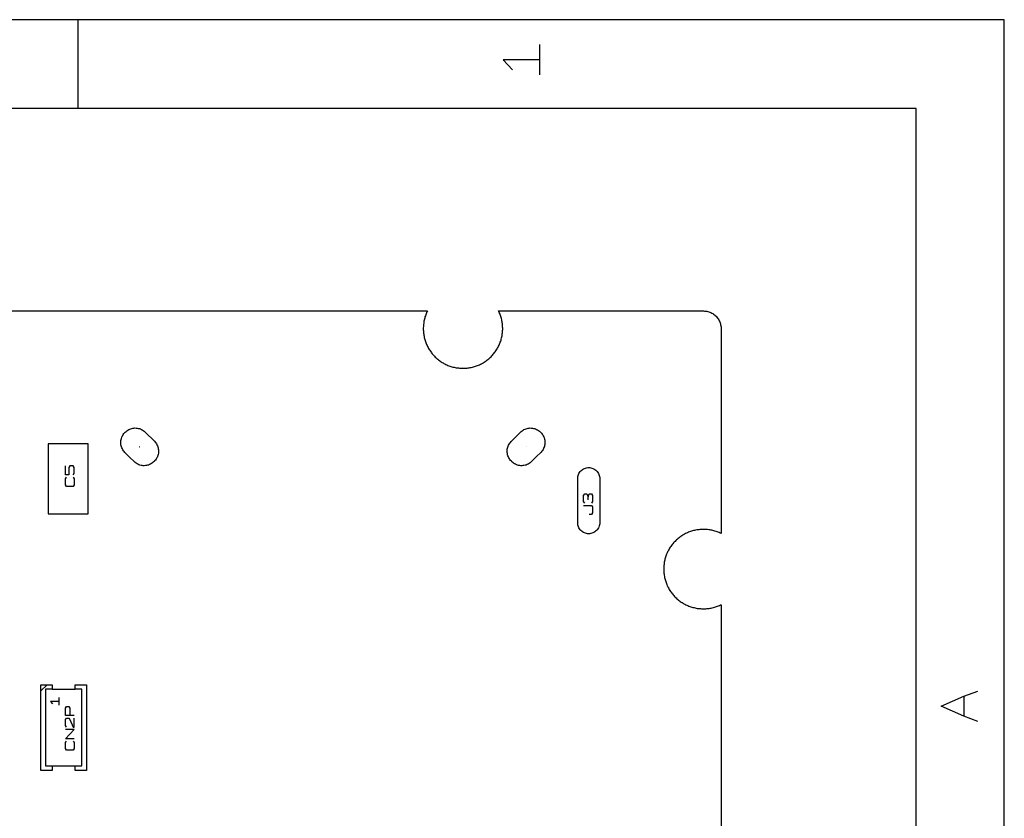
# Model space of a CAD drawing. Extents: x -93 to 502, y -337 to 504.
# Tile 15 of 15: x 185 to 501, y 248 to 504. Entities that reach past the tile are written whole.
import ezdxf

# ---------------------------------------------------------------- set-up
doc = ezdxf.new("R2010")
doc.units = 0
doc.layers.add('1', color=1, linetype='CONTINUOUS')

msp = doc.modelspace()

# ---------------------------------------------------------------- linework, layer by layer
at = {"layer": '1'}
for p, q in [((501.08, 503.6), (-93.1, 503.6)), ((204, 503.6), (204, 475.32)), ((501.08, -336.68), (501.08, 503.6)), ((352.18, 485.9), (352.18, 495.6)), ((352.18, 490.75), (340.38, 490.75)), ((340.38, 490.75), (343.33, 487.5)), ((472.78, 475.12), (-64.8, 475.12)), ((472.78, 88.85), (472.78, 475.12)), ((94.15, 410.25), (316.08, 410.25)), ((315.13, 407.62), (315.05, 407.3)), ((315.2, 407.97), (315.13, 407.62)), ((315.3, 408.3), (315.2, 407.97)), ((315.43, 408.62), (315.3, 408.3)), ((315.53, 408.95), (315.43, 408.62)), ((315.65, 409.27), (315.53, 408.95)), ((315.8, 409.6), (315.65, 409.27)), ((315.93, 409.92), (315.8, 409.6)), ((316.08, 410.25), (315.93, 409.92)), ((338.98, 410.05), (338.9, 410.25)), ((338.9, 410.25), (404.58, 410.25)), ((339.13, 409.75), (338.98, 410.05)), ((339.25, 409.42), (339.13, 409.75)), ((339.4, 409.1), (339.25, 409.42)), ((339.5, 408.77), (339.4, 409.1)), ((339.63, 408.45), (339.5, 408.77)), ((339.73, 408.1), (339.63, 408.45)), ((339.8, 407.77), (339.73, 408.1)), ((339.9, 407.42), (339.8, 407.77)), ((339.98, 407.1), (339.9, 407.42)), ((404.58, 410.25), (404.93, 410.22)), ((404.93, 410.22), (405.28, 410.2)), ((405.28, 410.2), (405.63, 410.15)), ((405.63, 410.15), (405.98, 410.07)), ((405.98, 410.07), (406.3, 409.97)), ((406.3, 409.97), (406.63, 409.85)), ((406.63, 409.85), (406.95, 409.72)), ((406.95, 409.72), (407.25, 409.57)), ((407.25, 409.57), (407.58, 409.4)), ((407.58, 409.4), (407.85, 409.2)), ((407.85, 409.2), (408.13, 409)), ((408.13, 409), (408.4, 408.75)), ((408.4, 408.75), (408.65, 408.52)), ((408.65, 408.52), (408.88, 408.25)), ((408.88, 408.25), (409.1, 407.97)), ((409.1, 407.97), (409.3, 407.7)), ((409.3, 407.7), (409.48, 407.4)), ((409.48, 407.4), (409.65, 407.1)), ((314.78, 405.22), (314.75, 404.87)), ((314.75, 404.87), (314.75, 404.52)), ((314.75, 404.52), (314.75, 404.17)), ((314.75, 404.17), (314.78, 403.82)), ((314.8, 405.57), (314.78, 405.22)), ((314.83, 405.92), (314.8, 405.57)), ((314.88, 406.27), (314.83, 405.92)), ((314.93, 406.6), (314.88, 406.27)), ((314.98, 406.95), (314.93, 406.6)), ((315.05, 407.3), (314.98, 406.95)), ((340.03, 406.75), (339.98, 407.1)), ((340.08, 406.4), (340.03, 406.75)), ((340.13, 406.07), (340.08, 406.4)), ((340.18, 405.72), (340.13, 406.07)), ((340.2, 405.37), (340.18, 405.72)), ((340.2, 405.02), (340.2, 405.37)), ((340.23, 404.67), (340.2, 405.02)), ((340.2, 403.97), (340.23, 404.32)), ((340.23, 404.32), (340.23, 404.67)), ((409.65, 407.1), (409.8, 406.77)), ((409.8, 406.77), (409.93, 406.45)), ((409.93, 406.45), (410.03, 406.12)), ((410.03, 406.12), (410.1, 405.77)), ((410.1, 405.77), (410.18, 405.45)), ((410.18, 405.45), (410.23, 405.1)), ((410.23, 405.1), (410.25, 404.75)), ((410.25, 404.75), (410.25, 404.57)), ((410.25, 404.57), (410.25, 338.9)), ((314.78, 403.82), (314.8, 403.47)), ((314.8, 403.47), (314.83, 403.15)), ((314.83, 403.15), (314.88, 402.8)), ((314.88, 402.8), (314.93, 402.45)), ((314.93, 402.45), (315, 402.1)), ((315, 402.1), (315.08, 401.77)), ((315.08, 401.77), (315.15, 401.42)), ((315.15, 401.42), (315.25, 401.1)), ((315.25, 401.1), (315.35, 400.75)), ((339.68, 400.9), (339.78, 401.22)), ((339.78, 401.22), (339.85, 401.57)), ((339.85, 401.57), (339.93, 401.9)), ((339.93, 401.9), (340, 402.25)), ((340, 402.25), (340.05, 402.6)), ((340.05, 402.6), (340.1, 402.95)), ((340.1, 402.95), (340.15, 403.27)), ((340.15, 403.27), (340.18, 403.62)), ((340.18, 403.62), (340.2, 403.97)), ((315.35, 400.75), (315.45, 400.42)), ((315.45, 400.42), (315.58, 400.1)), ((315.58, 400.1), (315.7, 399.77)), ((315.7, 399.77), (315.83, 399.45)), ((315.83, 399.45), (315.98, 399.15)), ((315.98, 399.15), (316.13, 398.82)), ((316.13, 398.82), (316.3, 398.52)), ((316.3, 398.52), (316.45, 398.22)), ((316.45, 398.22), (316.65, 397.92)), ((316.65, 397.92), (316.83, 397.62)), ((338.23, 397.75), (338.4, 398.05)), ((338.4, 398.05), (338.58, 398.35)), ((338.58, 398.35), (338.75, 398.65)), ((338.75, 398.65), (338.9, 398.95)), ((338.9, 398.95), (339.05, 399.27)), ((339.05, 399.27), (339.2, 399.6)), ((339.2, 399.6), (339.33, 399.92)), ((339.33, 399.92), (339.45, 400.25)), ((339.45, 400.25), (339.58, 400.57)), ((339.58, 400.57), (339.68, 400.9)), ((316.83, 397.62), (317.03, 397.32)), ((317.03, 397.32), (317.23, 397.05)), ((317.23, 397.05), (317.43, 396.77)), ((317.43, 396.77), (317.65, 396.5)), ((317.65, 396.5), (317.88, 396.22)), ((317.88, 396.22), (318.1, 395.97)), ((318.1, 395.97), (318.35, 395.72)), ((318.35, 395.72), (318.6, 395.47)), ((318.6, 395.47), (318.85, 395.22)), ((318.85, 395.22), (319.1, 395)), ((319.1, 395), (319.38, 394.77)), ((319.38, 394.77), (319.65, 394.55)), ((335.45, 394.65), (335.73, 394.87)), ((335.73, 394.87), (335.98, 395.1)), ((335.98, 395.1), (336.23, 395.32)), ((336.23, 395.32), (336.48, 395.57)), ((336.48, 395.57), (336.73, 395.82)), ((336.73, 395.82), (336.98, 396.07)), ((336.98, 396.07), (337.2, 396.35)), ((337.2, 396.35), (337.43, 396.62)), ((337.43, 396.62), (337.63, 396.9)), ((337.63, 396.9), (337.83, 397.17)), ((337.83, 397.17), (338.03, 397.45)), ((338.03, 397.45), (338.23, 397.75)), ((319.65, 394.55), (319.93, 394.35)), ((319.93, 394.35), (320.2, 394.15)), ((320.2, 394.15), (320.48, 393.95)), ((320.48, 393.95), (320.78, 393.75)), ((320.78, 393.75), (321.08, 393.57)), ((321.08, 393.57), (321.38, 393.4)), ((321.38, 393.4), (321.7, 393.25)), ((321.7, 393.25), (322, 393.1)), ((322, 393.1), (322.33, 392.95)), ((322.33, 392.95), (322.63, 392.8)), ((322.63, 392.8), (322.95, 392.67)), ((322.95, 392.67), (323.3, 392.55)), ((323.3, 392.55), (323.63, 392.45)), ((323.63, 392.45), (323.95, 392.35)), ((323.95, 392.35), (324.28, 392.25)), ((324.28, 392.25), (324.63, 392.17)), ((324.63, 392.17), (324.98, 392.1)), ((324.98, 392.1), (325.3, 392.05)), ((325.3, 392.05), (325.65, 391.97)), ((325.65, 391.97), (326, 391.95)), ((326, 391.95), (326.35, 391.9)), ((326.35, 391.9), (326.7, 391.87)), ((326.7, 391.87), (327.05, 391.85)), ((327.05, 391.85), (327.38, 391.85)), ((327.38, 391.85), (327.73, 391.85)), ((327.73, 391.85), (328.08, 391.87)), ((328.08, 391.87), (328.43, 391.87)), ((328.43, 391.87), (328.78, 391.92)), ((328.78, 391.92), (329.13, 391.95)), ((329.13, 391.95), (329.48, 392)), ((329.48, 392), (329.8, 392.07)), ((329.8, 392.07), (330.15, 392.12)), ((330.15, 392.12), (330.5, 392.2)), ((330.5, 392.2), (330.83, 392.3)), ((330.83, 392.3), (331.15, 392.4)), ((331.15, 392.4), (331.5, 392.5)), ((331.5, 392.5), (331.83, 392.62)), ((331.83, 392.62), (332.15, 392.72)), ((332.15, 392.72), (332.48, 392.87)), ((332.48, 392.87), (332.8, 393)), ((332.8, 393), (333.1, 393.15)), ((333.1, 393.15), (333.43, 393.32)), ((333.43, 393.32), (333.73, 393.47)), ((333.73, 393.47), (334.03, 393.65)), ((334.03, 393.65), (334.33, 393.85)), ((334.33, 393.85), (334.6, 394.02)), ((334.6, 394.02), (334.9, 394.22)), ((334.9, 394.22), (335.18, 394.42)), ((335.18, 394.42), (335.45, 394.65)), ((221.28, 372.58), (221.63, 372.65)), ((221.63, 372.65), (221.98, 372.7)), ((221.98, 372.7), (222.3, 372.73)), ((222.3, 372.73), (222.65, 372.7)), ((222.65, 372.7), (223, 372.68)), ((223, 372.68), (223.35, 372.6)), ((223.35, 372.6), (223.7, 372.53)), ((348.03, 372.58), (348.38, 372.65)), ((348.38, 372.65), (348.73, 372.7)), ((348.73, 372.7), (349.05, 372.73)), ((349.05, 372.73), (349.4, 372.7)), ((349.4, 372.7), (349.75, 372.68)), ((349.75, 372.68), (350.1, 372.6)), ((350.1, 372.6), (350.45, 372.53)), ((217.95, 369.4), (218.05, 369.73)), ((218.05, 369.73), (218.2, 370.05)), ((218.2, 370.05), (218.35, 370.35)), ((218.35, 370.35), (218.55, 370.65)), ((218.55, 370.65), (218.75, 370.93)), ((218.75, 370.93), (218.98, 371.2)), ((218.98, 371.2), (219.08, 371.28)), ((219.08, 371.28), (219.18, 371.4)), ((219.18, 371.4), (219.43, 371.63)), ((219.43, 371.63), (219.7, 371.85)), ((219.7, 371.85), (220, 372.05)), ((220, 372.05), (220.3, 372.2)), ((220.3, 372.2), (220.63, 372.35)), ((220.63, 372.35), (220.95, 372.48)), ((220.95, 372.48), (221.28, 372.58)), ((223.7, 372.53), (224.03, 372.4)), ((224.03, 372.4), (224.35, 372.28)), ((224.35, 372.28), (224.65, 372.1)), ((224.65, 372.1), (224.95, 371.93)), ((224.95, 371.93), (225.23, 371.73)), ((225.23, 371.73), (225.48, 371.48)), ((225.48, 371.48), (225.58, 371.4)), ((225.58, 371.4), (228.53, 368.45)), ((343, 368.45), (345.93, 371.4)), ((345.93, 371.4), (346.18, 371.63)), ((346.18, 371.63), (346.45, 371.85)), ((346.45, 371.85), (346.75, 372.05)), ((346.75, 372.05), (347.05, 372.2)), ((347.05, 372.2), (347.38, 372.35)), ((347.38, 372.35), (347.7, 372.48)), ((347.7, 372.48), (348.03, 372.58)), ((350.45, 372.53), (350.78, 372.4)), ((350.78, 372.4), (351.1, 372.28)), ((351.1, 372.28), (351.4, 372.1)), ((351.4, 372.1), (351.7, 371.93)), ((351.7, 371.93), (351.98, 371.73)), ((351.98, 371.73), (352.23, 371.48)), ((352.23, 371.48), (352.33, 371.4)), ((352.33, 371.4), (352.43, 371.28)), ((352.43, 371.28), (352.68, 371.03)), ((352.68, 371.03), (352.9, 370.75)), ((352.9, 370.75), (353.08, 370.48)), ((353.08, 370.48), (353.25, 370.18)), ((353.25, 370.18), (353.4, 369.85)), ((353.4, 369.85), (353.53, 369.53)), ((353.53, 369.53), (353.63, 369.18)), ((207.25, 367.65), (194.5, 367.65)), ((194.5, 367.65), (194.5, 345.18)), ((207.25, 345.18), (207.25, 367.65)), ((217.75, 368.38), (217.8, 368.73)), ((217.75, 368.02), (217.75, 368.38)), ((217.78, 367.67), (217.75, 368.02)), ((217.8, 367.32), (217.78, 367.67)), ((217.8, 368.73), (217.85, 369.05)), ((217.88, 366.97), (217.8, 367.32)), ((217.85, 369.05), (217.95, 369.4)), ((217.98, 366.65), (217.88, 366.97)), ((218.1, 366.32), (217.98, 366.65)), ((218.25, 366), (218.1, 366.32)), ((223.8, 366.67), (223.78, 366.67)), ((223.78, 366.67), (223.78, 366.65)), ((223.78, 366.65), (223.8, 366.65)), ((223.8, 366.65), (223.8, 366.67)), ((228.53, 368.45), (228.75, 368.2)), ((228.75, 368.2), (228.98, 367.93)), ((228.98, 367.93), (229.18, 367.65)), ((229.18, 367.65), (229.33, 367.33)), ((229.33, 367.33), (229.48, 367.03)), ((229.48, 367.03), (229.6, 366.7)), ((229.6, 366.7), (229.7, 366.35)), ((229.7, 366.35), (229.78, 366.02)), ((341.78, 366.23), (341.85, 366.58)), ((341.85, 366.58), (341.98, 366.9)), ((341.98, 366.9), (342.13, 367.23)), ((342.13, 367.23), (342.28, 367.53)), ((342.28, 367.53), (342.48, 367.83)), ((342.48, 367.83), (342.68, 368.1)), ((342.68, 368.1), (342.9, 368.35)), ((342.9, 368.35), (343, 368.45)), ((347.73, 366.67), (347.7, 366.67)), ((347.7, 366.67), (347.7, 366.65)), ((347.7, 366.65), (347.73, 366.65)), ((347.73, 366.65), (347.73, 366.67)), ((353.45, 366.45), (353.33, 366.12)), ((353.58, 366.78), (353.45, 366.45)), ((353.65, 367.13), (353.58, 366.78)), ((353.63, 369.18), (353.7, 368.85)), ((353.73, 367.45), (353.65, 367.13)), ((353.7, 368.85), (353.75, 368.5)), ((353.75, 367.8), (353.73, 367.45)), ((353.75, 368.5), (353.75, 368.15)), ((353.75, 368.15), (353.75, 367.8)), ((218.43, 365.7), (218.25, 366)), ((218.63, 365.42), (218.43, 365.7)), ((218.83, 365.15), (218.63, 365.42)), ((219.08, 364.87), (218.83, 365.15)), ((220.68, 363.27), (219.08, 364.87)), ((222, 361.95), (220.68, 363.27)), ((229.4, 363.3), (229.23, 363)), ((229.53, 363.62), (229.4, 363.3)), ((229.65, 363.95), (229.53, 363.62)), ((229.73, 364.27), (229.65, 363.95)), ((229.8, 364.62), (229.73, 364.27)), ((229.78, 366.02), (229.83, 365.67)), ((229.83, 364.97), (229.8, 364.62)), ((229.83, 365.67), (229.85, 365.32)), ((229.85, 365.32), (229.83, 364.97)), ((341.68, 365.55), (341.7, 365.88)), ((341.68, 365.2), (341.68, 365.55)), ((341.68, 364.85), (341.68, 365.2)), ((341.73, 364.5), (341.68, 364.85)), ((341.7, 365.88), (341.78, 366.23)), ((341.8, 364.15), (341.73, 364.5)), ((341.9, 363.83), (341.8, 364.15)), ((342.03, 363.5), (341.9, 363.83)), ((342.18, 363.17), (342.03, 363.5)), ((342.35, 362.88), (342.18, 363.17)), ((351.1, 363.55), (349.5, 361.95)), ((352.43, 364.88), (351.1, 363.55)), ((352.53, 364.98), (352.43, 364.88)), ((352.75, 365.25), (352.53, 364.98)), ((352.98, 365.53), (352.75, 365.25)), ((353.15, 365.83), (352.98, 365.53)), ((353.33, 366.12), (353.15, 365.83)), ((200, 357.65), (200, 360.58)), ((201.4, 360.58), (201.05, 360.08)), ((201.05, 360.08), (201.05, 357.65)), ((202.48, 360.58), (201.4, 360.58)), ((202.83, 360.08), (202.48, 360.58)), ((202.83, 358.15), (202.83, 360.08)), ((222.1, 361.85), (222, 361.95)), ((222.38, 361.62), (222.1, 361.85)), ((222.65, 361.42), (222.38, 361.62)), ((222.95, 361.22), (222.65, 361.42)), ((223.25, 361.07), (222.95, 361.22)), ((223.58, 360.92), (223.25, 361.07)), ((223.9, 360.82), (223.58, 360.92)), ((224.23, 360.72), (223.9, 360.82)), ((224.58, 360.67), (224.23, 360.72)), ((224.93, 360.62), (224.58, 360.67)), ((225.28, 360.62), (224.93, 360.62)), ((225.63, 360.65), (225.28, 360.62)), ((225.98, 360.7), (225.63, 360.65)), ((226.3, 360.75), (225.98, 360.7)), ((226.65, 360.85), (226.3, 360.75)), ((226.98, 360.97), (226.65, 360.85)), ((227.28, 361.12), (226.98, 360.97)), ((227.6, 361.3), (227.28, 361.12)), ((227.88, 361.5), (227.6, 361.3)), ((228.15, 361.72), (227.88, 361.5)), ((228.4, 361.95), (228.15, 361.72)), ((228.53, 362.05), (228.4, 361.95)), ((228.6, 362.15), (228.53, 362.05)), ((228.83, 362.42), (228.6, 362.15)), ((229.05, 362.7), (228.83, 362.42)), ((229.23, 363), (229.05, 362.7)), ((342.55, 362.58), (342.35, 362.88)), ((342.75, 362.3), (342.55, 362.58)), ((343, 362.05), (342.75, 362.3)), ((343.1, 361.95), (343, 362.05)), ((343.2, 361.85), (343.1, 361.95)), ((343.45, 361.62), (343.2, 361.85)), ((343.73, 361.42), (343.45, 361.62)), ((344.03, 361.22), (343.73, 361.42)), ((344.35, 361.07), (344.03, 361.22)), ((344.65, 360.92), (344.35, 361.07)), ((345, 360.82), (344.65, 360.92)), ((345.33, 360.72), (345, 360.82)), ((345.68, 360.67), (345.33, 360.72)), ((346.03, 360.62), (345.68, 360.67)), ((346.38, 360.62), (346.03, 360.62)), ((346.73, 360.65), (346.38, 360.62)), ((347.05, 360.7), (346.73, 360.65)), ((347.4, 360.75), (347.05, 360.7)), ((347.73, 360.85), (347.4, 360.75)), ((348.08, 360.97), (347.73, 360.85)), ((348.38, 361.12), (348.08, 360.97)), ((348.68, 361.3), (348.38, 361.12)), ((348.98, 361.5), (348.68, 361.3)), ((349.25, 361.72), (348.98, 361.5)), ((349.5, 361.95), (349.25, 361.72)), ((367.13, 359.95), (367.48, 360)), ((367.48, 360), (367.8, 360.02)), ((367.8, 360.02), (368.15, 360)), ((368.15, 360), (368.5, 359.95)), ((201.05, 357.65), (200, 357.65)), ((200, 356.4), (200.35, 356.9)), ((202.48, 357.65), (202.83, 358.15)), ((202.48, 356.9), (202.83, 356.4)), ((364.28, 356.82), (364.33, 357.17)), ((364.28, 356.47), (364.28, 356.82)), ((364.33, 357.17), (364.43, 357.52)), ((364.43, 357.52), (364.53, 357.85)), ((364.53, 357.85), (364.68, 358.15)), ((364.68, 358.15), (364.88, 358.45)), ((364.88, 358.45), (365.08, 358.75)), ((365.08, 358.75), (365.3, 359)), ((365.3, 359), (365.58, 359.22)), ((365.58, 359.22), (365.85, 359.42)), ((365.85, 359.42), (366.15, 359.62)), ((366.15, 359.62), (366.48, 359.75)), ((366.48, 359.75), (366.8, 359.88)), ((366.8, 359.88), (367.13, 359.95)), ((368.5, 359.95), (368.83, 359.88)), ((368.83, 359.88), (369.15, 359.75)), ((369.15, 359.75), (369.48, 359.6)), ((369.48, 359.6), (369.78, 359.43)), ((369.78, 359.43), (370.05, 359.2)), ((370.05, 359.2), (370.3, 358.98)), ((370.3, 358.98), (370.55, 358.73)), ((370.55, 358.73), (370.75, 358.43)), ((370.75, 358.43), (370.93, 358.13)), ((370.93, 358.13), (371.08, 357.83)), ((371.08, 357.83), (371.2, 357.5)), ((371.2, 357.5), (371.28, 357.15)), ((371.28, 357.15), (371.33, 356.8)), ((200, 354.48), (200, 356.4)), ((200.35, 353.98), (200, 354.48)), ((202.48, 353.98), (200.35, 353.98)), ((202.83, 354.48), (202.48, 353.98)), ((202.83, 356.4), (202.83, 354.48)), ((364.28, 342.35), (364.28, 356.47)), ((371.33, 356.8), (371.35, 356.48)), ((371.35, 356.48), (371.35, 349.12)), ((366.18, 351.1), (366.53, 351.57)), ((366.18, 349.15), (366.18, 351.1)), ((366.53, 351.57), (367.23, 351.57)), ((367.23, 351.57), (367.6, 350.62)), ((367.6, 350.62), (367.95, 351.57)), ((367.6, 349.65), (367.6, 350.62)), ((367.95, 351.57), (368.65, 351.57)), ((368.65, 351.57), (369, 351.1)), ((369, 351.1), (369, 349.15)), ((366.53, 348.67), (366.18, 349.15)), ((366.18, 347.9), (368.65, 347.9)), ((369, 349.15), (368.65, 348.67)), ((368.65, 347.9), (369, 347.42)), ((369, 347.42), (369, 345.47)), ((371.35, 349.12), (371.35, 342.35)), ((194.5, 345.18), (207.25, 345.18)), ((368.65, 345), (367.95, 345)), ((369, 345.47), (368.65, 345)), ((364.28, 342.02), (364.28, 342.35)), ((364.33, 341.67), (364.28, 342.02)), ((364.4, 341.32), (364.33, 341.67)), ((364.53, 341), (364.4, 341.32)), ((371.18, 341.3), (371.08, 340.97)), ((371.28, 341.65), (371.18, 341.3)), ((371.33, 342), (371.28, 341.65)), ((371.35, 342.35), (371.33, 342)), ((364.68, 340.7), (364.53, 341)), ((364.85, 340.4), (364.68, 340.7)), ((365.05, 340.1), (364.85, 340.4)), ((365.3, 339.85), (365.05, 340.1)), ((365.55, 339.6), (365.3, 339.85)), ((365.83, 339.4), (365.55, 339.6)), ((366.13, 339.22), (365.83, 339.4)), ((366.45, 339.07), (366.13, 339.22)), ((366.78, 338.95), (366.45, 339.07)), ((367.1, 338.87), (366.78, 338.95)), ((367.45, 338.82), (367.1, 338.87)), ((367.8, 338.8), (367.45, 338.82)), ((368.13, 338.82), (367.8, 338.8)), ((368.48, 338.87), (368.13, 338.82)), ((368.8, 338.95), (368.48, 338.87)), ((369.13, 339.07), (368.8, 338.95)), ((369.45, 339.2), (369.13, 339.07)), ((369.75, 339.4), (369.45, 339.2)), ((370.03, 339.6), (369.75, 339.4)), ((370.3, 339.83), (370.03, 339.6)), ((370.53, 340.08), (370.3, 339.83)), ((370.73, 340.38), (370.53, 340.08)), ((370.93, 340.67), (370.73, 340.38)), ((371.08, 340.97), (370.93, 340.67)), ((397.33, 337.95), (397.05, 337.75)), ((397.63, 338.15), (397.33, 337.95)), ((397.93, 338.32), (397.63, 338.15)), ((398.23, 338.5), (397.93, 338.32)), ((398.53, 338.67), (398.23, 338.5)), ((398.83, 338.85), (398.53, 338.67)), ((399.15, 339), (398.83, 338.85)), ((399.45, 339.15), (399.15, 339)), ((399.78, 339.27), (399.45, 339.15)), ((400.1, 339.4), (399.78, 339.27)), ((400.43, 339.52), (400.1, 339.4)), ((400.75, 339.62), (400.43, 339.52)), ((401.1, 339.72), (400.75, 339.62)), ((401.43, 339.82), (401.1, 339.72)), ((401.78, 339.9), (401.43, 339.82)), ((402.1, 339.97), (401.78, 339.9)), ((402.45, 340.02), (402.1, 339.97)), ((402.8, 340.1), (402.45, 340.02)), ((403.15, 340.12), (402.8, 340.1)), ((403.48, 340.17), (403.15, 340.12)), ((403.83, 340.2), (403.48, 340.17)), ((404.18, 340.2), (403.83, 340.2)), ((404.53, 340.22), (404.18, 340.2)), ((404.88, 340.22), (404.53, 340.22)), ((405.23, 340.2), (404.88, 340.22)), ((405.58, 340.17), (405.23, 340.2)), ((405.93, 340.15), (405.58, 340.17)), ((406.28, 340.1), (405.93, 340.15)), ((406.6, 340.05), (406.28, 340.1)), ((406.95, 340), (406.6, 340.05)), ((407.3, 339.92), (406.95, 340)), ((407.63, 339.85), (407.3, 339.92)), ((407.98, 339.75), (407.63, 339.85)), ((408.3, 339.65), (407.98, 339.75)), ((408.63, 339.55), (408.3, 339.65)), ((408.95, 339.45), (408.63, 339.55)), ((409.28, 339.32), (408.95, 339.45)), ((409.6, 339.17), (409.28, 339.32)), ((409.93, 339.05), (409.6, 339.17)), ((410.25, 338.9), (409.93, 339.05)), ((394.15, 334.77), (393.95, 334.47)), ((394.35, 335.05), (394.15, 334.77)), ((394.55, 335.32), (394.35, 335.05)), ((394.78, 335.6), (394.55, 335.32)), ((395, 335.87), (394.78, 335.6)), ((395.23, 336.12), (395, 335.87)), ((395.48, 336.37), (395.23, 336.12)), ((395.73, 336.62), (395.48, 336.37)), ((395.98, 336.87), (395.73, 336.62)), ((396.23, 337.1), (395.98, 336.87)), ((396.5, 337.32), (396.23, 337.1)), ((396.78, 337.55), (396.5, 337.32)), ((397.05, 337.75), (396.78, 337.55)), ((392.55, 331.67), (392.45, 331.35)), ((392.68, 332), (392.55, 331.67)), ((392.8, 332.32), (392.68, 332)), ((392.95, 332.65), (392.8, 332.32)), ((393.1, 332.97), (392.95, 332.65)), ((393.25, 333.27), (393.1, 332.97)), ((393.4, 333.6), (393.25, 333.27)), ((393.58, 333.9), (393.4, 333.6)), ((393.75, 334.2), (393.58, 333.9)), ((393.95, 334.47), (393.75, 334.2)), ((391.9, 328.62), (391.88, 328.27)), ((391.95, 328.97), (391.9, 328.62)), ((391.98, 329.32), (391.95, 328.97)), ((392.05, 329.67), (391.98, 329.32)), ((392.1, 330), (392.05, 329.67)), ((392.18, 330.35), (392.1, 330)), ((392.25, 330.67), (392.18, 330.35)), ((392.35, 331.02), (392.25, 330.67)), ((392.45, 331.35), (392.35, 331.02)), ((391.88, 328.27), (391.85, 327.92)), ((391.85, 327.92), (391.85, 327.57)), ((391.85, 327.57), (391.85, 327.22)), ((391.85, 327.22), (391.88, 326.9)), ((391.88, 326.9), (391.88, 326.55)), ((391.88, 326.55), (391.93, 326.2)), ((391.93, 326.2), (391.95, 325.85)), ((391.95, 325.85), (392, 325.5)), ((392, 325.5), (392.08, 325.15)), ((392.08, 325.15), (392.13, 324.82)), ((392.13, 324.82), (392.2, 324.47)), ((392.2, 324.47), (392.3, 324.15)), ((392.3, 324.15), (392.4, 323.8)), ((392.4, 323.8), (392.5, 323.47)), ((392.5, 323.47), (392.63, 323.15)), ((392.63, 323.15), (392.73, 322.82)), ((392.73, 322.82), (392.88, 322.5)), ((392.88, 322.5), (393, 322.17)), ((393, 322.17), (393.15, 321.87)), ((393.15, 321.87), (393.33, 321.55)), ((393.33, 321.55), (393.48, 321.25)), ((393.48, 321.25), (393.65, 320.95)), ((393.65, 320.95), (393.85, 320.65)), ((393.85, 320.65), (394.03, 320.35)), ((394.03, 320.35), (394.23, 320.07)), ((394.23, 320.07), (394.43, 319.8)), ((394.43, 319.8), (394.65, 319.52)), ((394.65, 319.52), (394.88, 319.25)), ((394.88, 319.25), (395.1, 319)), ((395.1, 319), (395.33, 318.72)), ((395.33, 318.72), (395.58, 318.47)), ((395.58, 318.47), (395.83, 318.25)), ((395.83, 318.25), (396.08, 318)), ((396.08, 318), (396.35, 317.77)), ((396.35, 317.77), (396.63, 317.55)), ((396.63, 317.55), (396.9, 317.35)), ((396.9, 317.35), (397.18, 317.12)), ((397.18, 317.12), (397.45, 316.92)), ((397.45, 316.92), (397.75, 316.75)), ((397.75, 316.75), (398.05, 316.55)), ((398.05, 316.55), (398.35, 316.37)), ((398.35, 316.37), (398.65, 316.22)), ((398.65, 316.22), (398.95, 316.07)), ((398.95, 316.07), (399.28, 315.92)), ((399.28, 315.92), (399.6, 315.77)), ((399.6, 315.77), (399.93, 315.65)), ((409.43, 315.7), (409.75, 315.85)), ((409.75, 315.85), (410.05, 316)), ((410.05, 316), (410.25, 316.07)), ((410.25, 316.07), (410.25, 220.67)), ((399.93, 315.65), (400.25, 315.52)), ((400.25, 315.52), (400.58, 315.4)), ((400.58, 315.4), (400.9, 315.3)), ((400.9, 315.3), (401.23, 315.2)), ((401.23, 315.2), (401.58, 315.12)), ((401.58, 315.12), (401.9, 315.02)), ((401.9, 315.02), (402.25, 314.97)), ((402.25, 314.97), (402.6, 314.9)), ((402.6, 314.9), (402.95, 314.85)), ((402.95, 314.85), (403.28, 314.82)), ((403.28, 314.82), (403.63, 314.8)), ((403.63, 314.8), (403.98, 314.77)), ((403.98, 314.77), (404.33, 314.75)), ((404.33, 314.75), (404.68, 314.75)), ((404.68, 314.75), (405.03, 314.75)), ((405.03, 314.75), (405.38, 314.77)), ((405.38, 314.77), (405.73, 314.8)), ((405.73, 314.8), (406.08, 314.85)), ((406.08, 314.85), (406.4, 314.87)), ((406.4, 314.87), (406.75, 314.95)), ((406.75, 314.95), (407.1, 315)), ((407.1, 315), (407.43, 315.07)), ((407.43, 315.07), (407.78, 315.15)), ((407.78, 315.15), (408.1, 315.25)), ((408.1, 315.25), (408.45, 315.35)), ((408.45, 315.35), (408.78, 315.47)), ((408.78, 315.47), (409.1, 315.57)), ((409.1, 315.57), (409.43, 315.7)), ((192.08, 262.95), (192.08, 290.4)), ((192.08, 290.4), (192.2, 290.4)), ((192.2, 290.4), (195.75, 290.4)), ((194.05, 290.27), (192.23, 288.52)), ((195.75, 288.97), (193.63, 288.97)), ((193.63, 288.97), (193.63, 264.37)), ((195.75, 290.4), (195.75, 288.97)), ((195.75, 288.98), (203.1, 288.98)), ((203.1, 288.98), (203.1, 290.4)), ((203.1, 290.4), (206.63, 290.4)), ((205.23, 288.97), (203.1, 288.97)), ((205.23, 264.37), (205.23, 288.97)), ((206.63, 290.4), (206.78, 290.4)), ((206.78, 290.4), (206.78, 262.95)), ((488.15, 286.75), (492.58, 288.37)), ((198, 285.07), (195.18, 285.07)), ((195.18, 285.07), (195.88, 284.27)), ((198, 283.85), (198, 286.27)), ((480.78, 283.52), (488.15, 286.75)), ((488.15, 286.75), (488.15, 280.3)), ((200, 282.92), (200.35, 283.4)), ((200, 280.5), (200, 282.92)), ((200.35, 283.4), (201.05, 283.4)), ((201.05, 283.4), (201.4, 282.92)), ((201.4, 282.92), (201.4, 280.5)), ((488.15, 280.3), (480.78, 283.52)), ((202.83, 280.5), (200, 280.5)), ((200, 279.25), (200.35, 279.72)), ((200, 277.3), (200, 279.25)), ((200.35, 279.72), (201.05, 279.72)), ((201.05, 279.72), (201.4, 279.25)), ((201.4, 279.25), (202.48, 276.82)), ((202.83, 276.82), (202.83, 279.72)), ((492.58, 278.67), (488.15, 280.3)), ((200.35, 276.82), (200, 277.3)), ((200, 273.12), (202.83, 276.05)), ((202.83, 276.05), (200, 276.05)), ((202.48, 276.82), (202.83, 276.82)), ((202.83, 273.12), (200, 273.12)), ((200, 271.87), (200.35, 272.37)), ((200, 269.95), (200, 271.87)), ((202.48, 272.37), (202.83, 271.87)), ((202.83, 271.87), (202.83, 269.95)), ((200.35, 269.45), (200, 269.95)), ((202.48, 269.45), (200.35, 269.45)), ((202.83, 269.95), (202.48, 269.45)), ((192.2, 262.95), (192.08, 262.95)), ((195.75, 262.95), (192.2, 262.95)), ((193.63, 264.37), (195.75, 264.37)), ((195.75, 264.37), (195.75, 262.95)), ((195.75, 264.37), (203.1, 264.37)), ((203.1, 262.95), (203.1, 264.37)), ((203.1, 264.37), (205.23, 264.37)), ((206.63, 262.95), (203.1, 262.95)), ((206.78, 262.95), (206.63, 262.95))]:
    msp.add_line(p, q, dxfattribs=at)

doc.saveas('drawing.dxf')
